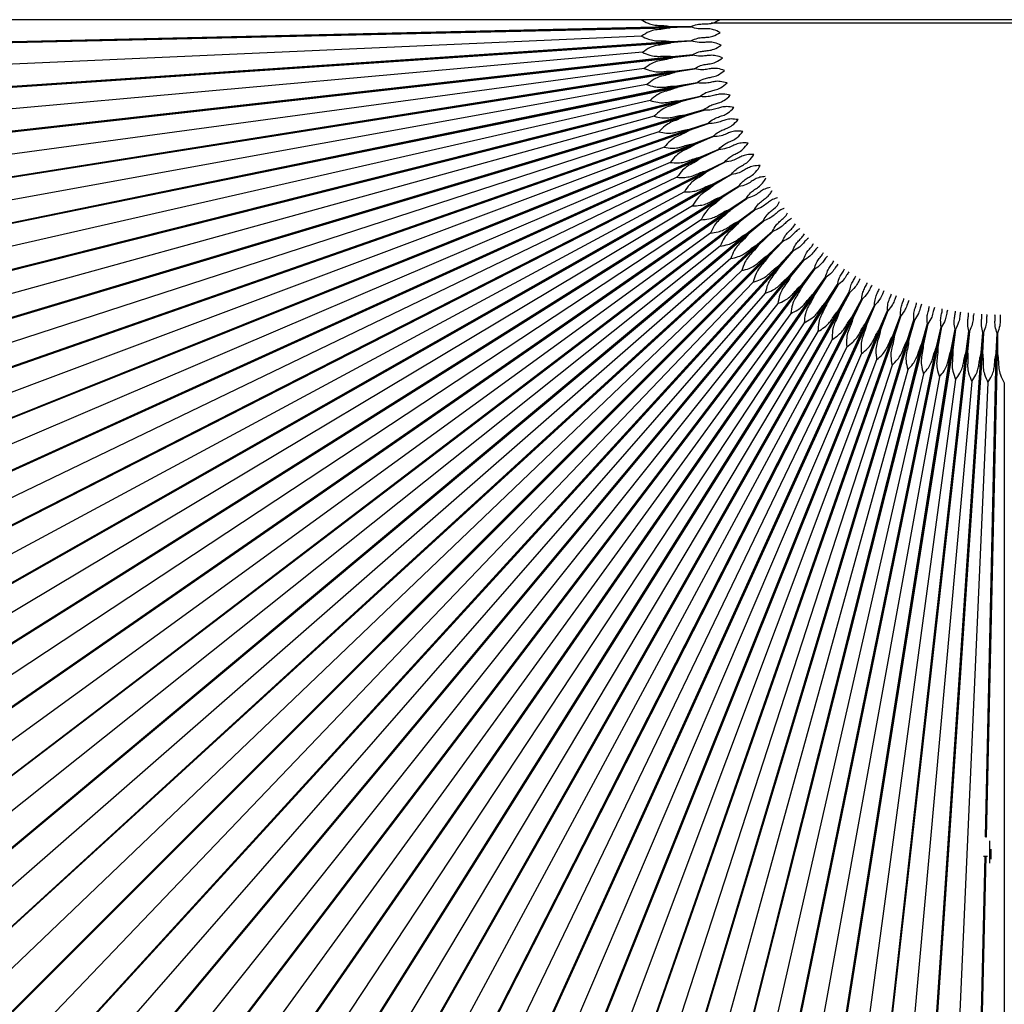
# Model space of a CAD drawing. Header units: millimetres. Extents: x -229 to 229, y -229 to 0.
# Tile 3 of 5: x -152 to 0, y -152 to 0. Entities that reach past the tile are written whole.
import ezdxf

# ---------------------------------------------------------------- set-up
doc = ezdxf.new("R2010")
doc.units = ezdxf.units.MM

msp = doc.modelspace()

# ---------------------------------------------------------------- linework, layer by layer
at = {"color": 7, "linetype": 'Continuous', "lineweight": 25}
for p, q in [((-56.09, 0), (-228.51, 0)), ((228.51, 0), (-228.51, 0)), ((-224.8, -5), (-51.59, -1.05)), ((-224.8, -5.09), (-51.58, -1.27)), ((-149.46, -3.36), (-48.41, -1.05)), ((-149.46, -3.36), (-48.41, -1.12)), ((-58.5, -1.35), (-58.51, -1.28)), ((-51.59, -1.05), (-48.41, -1.05)), ((-48.41, -1.12), (-51.58, -1.27)), ((45.33, -0.53), (-45.28, -0.53)), ((-56.04, -2.52), (-228.28, -10.25)), ((-129, -2.89), (-129, -2.9)), ((-125, -2.8), (-125, -2.81)), ((-121, -2.73), (-121, -2.71)), ((-88.11, -2), (-90.05, -2)), ((-224.35, -15.08), (-51.49, -3.36)), ((-224.34, -15.17), (-51.48, -3.58)), ((-149.16, -10.06), (-48.31, -3.22)), ((-149.16, -10.06), (-48.31, -3.29)), ((-59.37, -4.04), (-59.38, -3.97)), ((-51.49, -3.36), (-48.31, -3.22)), ((-48.31, -3.29), (-51.48, -3.58)), ((-55.87, -5.03), (-227.59, -20.48)), ((-223.44, -25.13), (-51.29, -5.67)), ((-223.43, -25.22), (-51.26, -5.88)), ((-148.56, -16.74), (-48.12, -5.39)), ((-148.56, -16.74), (-48.11, -5.46)), ((-51.29, -5.67), (-48.12, -5.39)), ((-48.11, -5.46), (-51.26, -5.88)), ((-55.59, -7.53), (-226.44, -30.67)), ((-147.66, -23.39), (-47.83, -7.54)), ((-50.98, -7.97), (-47.83, -7.54)), ((-222.09, -35.13), (-50.98, -7.97)), ((-222.08, -35.22), (-50.95, -8.18)), ((-147.66, -23.39), (-47.82, -7.61)), ((-47.82, -7.61), (-50.95, -8.18)), ((-55.19, -10.02), (-224.83, -40.8)), ((-220.29, -45.06), (-50.57, -10.24)), ((-220.27, -45.15), (-50.53, -10.46)), ((-146.46, -29.99), (-47.44, -9.68)), ((-146.46, -29.99), (-47.43, -9.75)), ((-50.57, -10.24), (-47.44, -9.68)), ((-47.43, -9.75), (-50.53, -10.46)), ((-144.97, -36.53), (-46.96, -11.8)), ((-144.97, -36.53), (-46.95, -11.87)), ((-50.06, -12.5), (-46.96, -11.8)), ((-46.95, -11.87), (-50.01, -12.71)), ((-54.69, -12.48), (-222.78, -50.85)), ((-218.05, -54.9), (-50.06, -12.5)), ((-218.03, -54.99), (-50.01, -12.71)), ((-54.07, -14.92), (-220.27, -60.79)), ((-215.37, -64.63), (-49.45, -14.74)), ((-215.34, -64.71), (-49.39, -14.94)), ((-143.18, -43), (-46.39, -13.89)), ((-143.18, -43), (-46.37, -13.96)), ((-49.45, -14.74), (-46.39, -13.89)), ((-46.37, -13.96), (-49.39, -14.94)), ((-141.11, -49.38), (-45.72, -15.96)), ((-141.11, -49.38), (-45.69, -16.03)), ((-48.74, -16.94), (-45.72, -15.96)), ((-45.69, -16.03), (-48.67, -17.14)), ((-53.35, -17.33), (-217.32, -70.61)), ((-212.25, -74.22), (-48.74, -16.94)), ((-212.22, -74.31), (-48.67, -17.14)), ((-138.75, -55.66), (-44.95, -17.99)), ((-138.75, -55.66), (-44.93, -18.06)), ((-47.93, -19.11), (-44.95, -17.99)), ((-44.93, -18.06), (-47.85, -19.31)), ((-52.52, -19.71), (-213.94, -80.29)), ((-208.71, -83.67), (-47.93, -19.11)), ((-208.67, -83.75), (-47.85, -19.31)), ((-204.74, -92.95), (-47.03, -21.24)), ((-136.11, -61.83), (-44.1, -19.99)), ((-136.11, -61.83), (-44.07, -20.06)), ((-47.03, -21.24), (-44.1, -19.99)), ((-44.07, -20.06), (-46.94, -21.44)), ((-51.58, -22.05), (-210.12, -89.81)), ((-204.7, -93.03), (-46.94, -21.44)), ((-133.2, -67.87), (-43.16, -21.95)), ((-133.2, -67.87), (-43.13, -22.02)), ((-46.03, -23.33), (-43.16, -21.95)), ((-43.13, -22.02), (-45.93, -23.52)), ((-200.37, -102.04), (-46.03, -23.33)), ((-200.32, -102.12), (-45.93, -23.52)), ((-130.02, -73.78), (-42.13, -23.86)), ((-130.02, -73.78), (-42.1, -23.93)), ((-44.93, -25.37), (-42.13, -23.86)), ((-42.1, -23.93), (-44.83, -25.56)), ((-50.54, -24.34), (-205.88, -99.15)), ((-195.59, -110.93), (-44.93, -25.37)), ((-195.54, -111.01), (-44.83, -25.56)), ((-126.58, -79.54), (-41.02, -25.73)), ((-126.58, -79.54), (-40.98, -25.79)), ((-43.75, -27.36), (-41.02, -25.73)), ((-40.98, -25.79), (-43.63, -27.54)), ((-49.4, -26.58), (-201.22, -108.28)), ((-190.41, -119.59), (-43.75, -27.36)), ((-48.15, -28.77), (-196.16, -117.2)), ((-190.36, -119.67), (-43.63, -27.54)), ((-122.89, -85.14), (-39.82, -27.55)), ((-122.89, -85.14), (-39.78, -27.61)), ((-42.48, -29.3), (-39.82, -27.55)), ((-39.78, -27.61), (-42.35, -29.47)), ((-184.85, -128.01), (-42.48, -29.3)), ((-184.8, -128.09), (-42.35, -29.47)), ((-118.94, -90.56), (-38.55, -29.3)), ((-118.94, -90.56), (-38.5, -29.36)), ((-41.12, -31.17), (-38.55, -29.3)), ((-38.5, -29.36), (-40.99, -31.34)), ((-46.81, -30.9), (-190.71, -125.88)), ((-178.93, -136.18), (-41.12, -31.17)), ((-178.87, -136.25), (-40.99, -31.34)), ((-114.76, -95.81), (-37.19, -31)), ((-114.76, -95.81), (-37.15, -31.06)), ((-39.68, -32.99), (-37.19, -31)), ((-37.15, -31.06), (-39.54, -33.15)), ((-45.38, -32.97), (-184.87, -134.31)), ((-172.64, -144.07), (-39.68, -32.99)), ((-172.58, -144.14), (-39.54, -33.15)), ((-110.35, -100.86), (-35.77, -32.64)), ((-110.35, -100.86), (-35.72, -32.7)), ((-38.16, -34.73), (-35.77, -32.64)), ((-35.72, -32.7), (-38.01, -34.89)), ((-43.86, -34.97), (-178.65, -142.47)), ((-166, -151.67), (-38.16, -34.73)), ((-165.94, -151.74), (-38.01, -34.89)), ((-105.71, -105.71), (-34.27, -34.21)), ((-105.71, -105.71), (-34.21, -34.27)), ((-36.56, -36.41), (-34.27, -34.21)), ((-34.21, -34.27), (-36.41, -36.56)), ((-159.03, -158.96), (-36.56, -36.41)), ((-100.86, -110.35), (-32.7, -35.72)), ((-100.86, -110.35), (-32.64, -35.77)), ((-34.89, -38.01), (-32.7, -35.72)), ((-32.64, -35.77), (-34.73, -38.16)), ((-42.24, -36.91), (-172.08, -150.34)), ((-158.96, -159.03), (-36.41, -36.56)), ((-151.73, -165.94), (-34.89, -38.01)), ((-95.81, -114.76), (-31.06, -37.15)), ((-95.81, -114.76), (-31, -37.19)), ((-33.15, -39.54), (-31.06, -37.15)), ((-31, -37.19), (-32.99, -39.68)), ((-40.54, -38.76), (-165.16, -157.91)), ((-151.67, -166), (-34.73, -38.16)), ((-144.14, -172.58), (-33.15, -39.54)), ((-90.56, -118.94), (-29.36, -38.5)), ((-90.56, -118.94), (-29.3, -38.55)), ((-31.34, -40.99), (-29.36, -38.5)), ((-29.3, -38.55), (-31.17, -41.12)), ((-38.76, -40.54), (-157.91, -165.16)), ((-144.07, -172.64), (-32.99, -39.68)), ((-136.25, -178.87), (-31.34, -40.99)), ((-85.14, -122.89), (-27.61, -39.78)), ((-85.14, -122.89), (-27.55, -39.82)), ((-79.54, -126.58), (-25.79, -40.98)), ((-79.54, -126.58), (-25.73, -41.02)), ((-29.47, -42.35), (-27.61, -39.78)), ((-27.55, -39.82), (-29.3, -42.48)), ((-27.54, -43.63), (-25.79, -40.98)), ((-25.73, -41.02), (-27.36, -43.75)), ((-36.91, -42.24), (-150.34, -172.08)), ((-136.18, -178.93), (-31.17, -41.12)), ((-128.09, -184.8), (-29.47, -42.35)), ((-128.01, -184.86), (-29.3, -42.48)), ((-73.78, -130.02), (-23.93, -42.1)), ((-73.78, -130.02), (-23.86, -42.13)), ((-25.56, -44.83), (-23.93, -42.1)), ((-23.86, -42.13), (-25.37, -44.93)), ((-34.97, -43.86), (-142.47, -178.65)), ((-119.67, -190.37), (-27.54, -43.63)), ((-119.59, -190.41), (-27.36, -43.75)), ((-67.87, -133.2), (-22.02, -43.13)), ((-67.87, -133.2), (-21.95, -43.16)), ((-61.83, -136.11), (-20.06, -44.07)), ((-61.83, -136.11), (-19.99, -44.1)), ((-23.52, -45.93), (-22.02, -43.13)), ((-21.95, -43.16), (-23.33, -46.03)), ((-21.44, -46.94), (-20.06, -44.07)), ((-19.99, -44.1), (-21.24, -47.03)), ((-32.97, -45.38), (-134.31, -184.87)), ((-111.01, -195.54), (-25.56, -44.83)), ((-110.93, -195.59), (-25.37, -44.93)), ((-55.66, -138.75), (-18.06, -44.93)), ((-55.66, -138.75), (-17.99, -44.95)), ((-19.31, -47.85), (-18.06, -44.93)), ((-17.99, -44.95), (-19.11, -47.93)), ((-30.9, -46.81), (-125.88, -190.71)), ((-102.12, -200.33), (-23.52, -45.93)), ((-102.04, -200.37), (-23.33, -46.03)), ((-93.03, -204.71), (-21.44, -46.94)), ((-92.95, -204.74), (-21.24, -47.03)), ((-49.38, -141.11), (-16.03, -45.69)), ((-49.38, -141.11), (-15.96, -45.72)), ((-42.99, -143.18), (-13.96, -46.37)), ((-42.99, -143.18), (-13.89, -46.39)), ((-36.53, -144.97), (-11.87, -46.95)), ((-36.53, -144.97), (-11.8, -46.96)), ((-17.14, -48.67), (-16.03, -45.69)), ((-15.96, -45.72), (-16.94, -48.74)), ((-14.94, -49.39), (-13.96, -46.37)), ((-13.89, -46.39), (-14.74, -49.45)), ((-12.71, -50.01), (-11.87, -46.95)), ((-11.8, -46.96), (-12.5, -50.06)), ((-28.77, -48.15), (-117.2, -196.16)), ((-83.75, -208.67), (-19.31, -47.85)), ((-83.67, -208.71), (-19.11, -47.93)), ((-29.99, -146.46), (-9.75, -47.43)), ((-29.99, -146.46), (-9.68, -47.44)), ((-23.39, -147.66), (-7.61, -47.82)), ((-23.39, -147.66), (-7.54, -47.83)), ((-16.74, -148.56), (-5.46, -48.11)), ((-16.74, -148.56), (-5.39, -48.12)), ((-10.46, -50.53), (-9.75, -47.43)), ((-9.68, -47.44), (-10.24, -50.57)), ((-10.06, -149.16), (-3.29, -48.31)), ((-10.06, -149.16), (-3.22, -48.31)), ((-8.18, -50.95), (-7.61, -47.82)), ((-7.54, -47.83), (-7.97, -50.98)), ((-5.88, -51.26), (-5.46, -48.11)), ((-5.39, -48.12), (-5.67, -51.29)), ((-3.58, -51.48), (-3.29, -48.31)), ((-3.22, -48.31), (-3.36, -51.49)), ((-2.66, -118.2), (-1.12, -48.41)), ((-2.64, -118.2), (-1.05, -48.41)), ((-1.27, -51.58), (-1.12, -48.41)), ((-1.05, -48.41), (-1.05, -51.59)), ((-26.58, -49.4), (-108.28, -201.22)), ((-74.31, -212.22), (-17.14, -48.67)), ((-74.22, -212.25), (-16.94, -48.74)), ((-64.71, -215.34), (-14.94, -49.39)), ((-64.62, -215.37), (-14.74, -49.45)), ((-54.98, -218.03), (-12.71, -50.01)), ((-54.9, -218.05), (-12.5, -50.06)), ((-24.34, -50.54), (-99.14, -205.88)), ((-22.05, -51.58), (-89.81, -210.12)), ((-45.15, -220.27), (-10.46, -50.53)), ((-45.06, -220.29), (-10.24, -50.57)), ((-35.22, -222.08), (-8.18, -50.95)), ((-35.13, -222.09), (-7.97, -50.98)), ((-25.22, -223.43), (-5.88, -51.26)), ((-25.13, -223.44), (-5.67, -51.29)), ((-15.17, -224.34), (-3.58, -51.48)), ((-15.08, -224.35), (-3.36, -51.49)), ((-2.91, -126.21), (-1.27, -51.58)), ((-2.75, -126.21), (-1.05, -51.59)), ((-19.71, -52.52), (-80.29, -213.94)), ((-17.33, -53.35), (-70.61, -217.32)), ((-14.92, -54.07), (-60.79, -220.27)), ((-12.48, -54.69), (-50.85, -222.78)), ((-10.02, -55.19), (-40.8, -224.84)), ((-7.53, -55.59), (-30.67, -226.44)), ((-5.03, -55.87), (-20.48, -227.59)), ((-2.52, -56.04), (-10.25, -228.28)), ((0, -56.09), (0, -228.51)), ((-2.69, -118.2), (-2.62, -118.2)), ((-2.84, -126.2), (-2.73, -121.2)), ((-2.82, -126.2), (-2.71, -121.2)), ((-2.77, -121.2), (-2.67, -121.2)), ((-2.91, -126.2), (-2.75, -126.2)), ((-2.25, -130.31), (-2.25, -126.85)), ((-5.09, -224.8), (-2.98, -129.2)), ((-5, -224.8), (-2.82, -129.2)), ((-3.35, -149.46), (-2.91, -129.2)), ((-3.35, -149.46), (-2.89, -129.2)), ((-3.23, -129.2), (-2.57, -129.2)), ((-2.05, -129.68), (-2.05, -128.14))]:
    msp.add_line(p, q, dxfattribs=at)
for points, knots in [([(-56.09, 0), (-55.74, -0.19), (-55.1, -0.54), (-54.19, -0.81), (-53.36, -0.89), (-52.51, -0.89), (-51.91, -0.99), (-51.59, -1.05)], [0, 0, 0, 0, 0.245537, 0.438423, 0.602611, 0.789002, 1, 1, 1, 1]), ([(-48.41, -1.05), (-48.08, -0.93), (-47.5, -0.71), (-46.67, -0.65), (-45.88, -0.66), (-44.95, -0.55), (-44.29, -0.2), (-43.91, 0)], [0, 0, 0, 0, 0.220587, 0.392628, 0.54602, 0.741113, 1, 1, 1, 1]), ([(-51.58, -1.27), (-51.98, -1.34), (-52.73, -1.5), (-53.82, -1.53), (-54.92, -1.85), (-55.63, -2.28), (-56.04, -2.52)], [0, 0, 0, 0, 0.262819, 0.50084, 0.716873, 1, 1, 1, 1]), ([(-43.86, -1.97), (-44.2, -1.81), (-44.8, -1.52), (-45.64, -1.39), (-46.43, -1.43), (-47.34, -1.45), (-48.02, -1.24), (-48.41, -1.12)], [0, 0, 0, 0, 0.225161, 0.398511, 0.551992, 0.746106, 1, 1, 1, 1]), ([(-56.04, -2.52), (-55.67, -2.7), (-55.02, -3.01), (-54.1, -3.24), (-53.27, -3.29), (-52.42, -3.24), (-51.81, -3.32), (-51.49, -3.36)], [0, 0, 0, 0, 0.245537, 0.438423, 0.602611, 0.789002, 1, 1, 1, 1]), ([(-48.31, -3.22), (-47.99, -3.08), (-47.42, -2.84), (-46.59, -2.74), (-45.8, -2.72), (-44.88, -2.57), (-44.23, -2.19), (-43.86, -1.97)], [0, 0, 0, 0, 0.220587, 0.392628, 0.54602, 0.741113, 1, 1, 1, 1]), ([(-51.48, -3.58), (-51.87, -3.68), (-52.61, -3.86), (-53.7, -3.95), (-54.78, -4.31), (-55.48, -4.77), (-55.87, -5.03)], [0, 0, 0, 0, 0.262819, 0.50084, 0.716873, 1, 1, 1, 1]), ([(-43.73, -3.94), (-44.07, -3.79), (-44.68, -3.53), (-45.53, -3.44), (-46.32, -3.51), (-47.23, -3.58), (-47.92, -3.4), (-48.31, -3.29)], [0, 0, 0, 0, 0.225161, 0.398511, 0.551992, 0.746106, 1, 1, 1, 1]), ([(-48.12, -5.39), (-47.8, -5.23), (-47.24, -4.97), (-46.42, -4.83), (-45.63, -4.77), (-44.72, -4.58), (-44.09, -4.17), (-43.73, -3.94)], [0, 0, 0, 0, 0.220587, 0.392628, 0.54602, 0.741113, 1, 1, 1, 1]), ([(-55.87, -5.03), (-55.49, -5.19), (-54.82, -5.48), (-53.9, -5.66), (-53.07, -5.67), (-52.22, -5.59), (-51.61, -5.64), (-51.29, -5.67)], [0, 0, 0, 0, 0.245537, 0.438423, 0.602611, 0.789002, 1, 1, 1, 1]), ([(-51.26, -5.88), (-51.65, -6), (-52.39, -6.22), (-53.47, -6.35), (-54.54, -6.77), (-55.21, -7.25), (-55.59, -7.53)], [0, 0, 0, 0, 0.262819, 0.50084, 0.716873, 1, 1, 1, 1]), ([(-43.51, -5.89), (-43.86, -5.76), (-44.48, -5.53), (-45.33, -5.48), (-46.11, -5.59), (-47.02, -5.69), (-47.72, -5.54), (-48.11, -5.46)], [0, 0, 0, 0, 0.225161, 0.398511, 0.551992, 0.746106, 1, 1, 1, 1]), ([(-47.83, -7.54), (-47.52, -7.37), (-46.97, -7.08), (-46.16, -6.9), (-45.37, -6.82), (-44.47, -6.58), (-43.86, -6.14), (-43.51, -5.89)], [0, 0, 0, 0, 0.220587, 0.392628, 0.54602, 0.741113, 1, 1, 1, 1]), ([(-55.59, -7.53), (-55.2, -7.67), (-54.52, -7.93), (-53.59, -8.07), (-52.76, -8.05), (-51.92, -7.93), (-51.31, -7.95), (-50.98, -7.97)], [0, 0, 0, 0, 0.245537, 0.438423, 0.602611, 0.789002, 1, 1, 1, 1]), ([(-43.2, -7.84), (-43.56, -7.73), (-44.19, -7.52), (-45.04, -7.51), (-45.82, -7.65), (-46.72, -7.8), (-47.42, -7.68), (-47.82, -7.61)], [0, 0, 0, 0, 0.225161, 0.398511, 0.551992, 0.746106, 1, 1, 1, 1]), ([(-50.95, -8.18), (-51.33, -8.31), (-52.05, -8.56), (-53.13, -8.74), (-54.18, -9.21), (-54.82, -9.72), (-55.19, -10.02)], [0, 0, 0, 0, 0.262819, 0.50084, 0.716873, 1, 1, 1, 1]), ([(-47.44, -9.68), (-47.14, -9.5), (-46.6, -9.18), (-45.8, -8.97), (-45.02, -8.85), (-44.13, -8.57), (-43.54, -8.1), (-43.2, -7.84)], [0, 0, 0, 0, 0.220587, 0.392628, 0.54602, 0.741113, 1, 1, 1, 1]), ([(-55.19, -10.02), (-54.8, -10.14), (-54.11, -10.37), (-53.17, -10.47), (-52.35, -10.41), (-51.51, -10.25), (-50.9, -10.25), (-50.57, -10.24)], [0, 0, 0, 0, 0.245537, 0.438423, 0.602611, 0.789002, 1, 1, 1, 1]), ([(-50.53, -10.46), (-50.9, -10.6), (-51.62, -10.89), (-52.68, -11.12), (-53.71, -11.63), (-54.33, -12.17), (-54.69, -12.48)], [0, 0, 0, 0, 0.262819, 0.50084, 0.716873, 1, 1, 1, 1]), ([(-42.81, -9.77), (-43.17, -9.67), (-43.8, -9.5), (-44.66, -9.52), (-45.43, -9.7), (-46.32, -9.88), (-47.03, -9.8), (-47.43, -9.75)], [0, 0, 0, 0, 0.225161, 0.398511, 0.551992, 0.746106, 1, 1, 1, 1]), ([(-46.96, -11.8), (-46.67, -11.6), (-46.15, -11.26), (-45.35, -11.01), (-44.58, -10.86), (-43.7, -10.54), (-43.13, -10.05), (-42.81, -9.77)], [0, 0, 0, 0, 0.220587, 0.392628, 0.54602, 0.741113, 1, 1, 1, 1]), ([(-42.32, -11.68), (-42.69, -11.6), (-43.33, -11.45), (-44.18, -11.52), (-44.95, -11.73), (-45.83, -11.95), (-46.54, -11.9), (-46.95, -11.87)], [0, 0, 0, 0, 0.225161, 0.398511, 0.551992, 0.746106, 1, 1, 1, 1]), ([(-46.39, -13.89), (-46.1, -13.69), (-45.59, -13.32), (-44.81, -13.04), (-44.05, -12.85), (-43.18, -12.49), (-42.64, -11.97), (-42.32, -11.68)], [0, 0, 0, 0, 0.220587, 0.392628, 0.54602, 0.741113, 1, 1, 1, 1]), ([(-54.69, -12.48), (-54.29, -12.59), (-53.59, -12.79), (-52.65, -12.85), (-51.83, -12.75), (-51, -12.55), (-50.39, -12.52), (-50.06, -12.5)], [0, 0, 0, 0, 0.2455367, 0.4384225, 0.6026108, 0.789002, 1, 1, 1, 1]), ([(-50.01, -12.71), (-50.38, -12.88), (-51.08, -13.19), (-52.13, -13.47), (-53.13, -14.03), (-53.73, -14.6), (-54.07, -14.92)], [0, 0, 0, 0, 0.262819, 0.50084, 0.716873, 1, 1, 1, 1]), ([(-41.76, -13.57), (-42.12, -13.5), (-42.78, -13.39), (-43.62, -13.49), (-44.37, -13.73), (-45.25, -14), (-45.96, -13.97), (-46.37, -13.96)], [0, 0, 0, 0, 0.225161, 0.398511, 0.551992, 0.746106, 1, 1, 1, 1]), ([(-45.72, -15.96), (-45.44, -15.74), (-44.95, -15.35), (-44.18, -15.03), (-43.42, -14.81), (-42.58, -14.41), (-42.06, -13.88), (-41.76, -13.57)], [0, 0, 0, 0, 0.220587, 0.392628, 0.54602, 0.741113, 1, 1, 1, 1]), ([(-54.07, -14.92), (-53.68, -15.02), (-52.97, -15.18), (-52.02, -15.19), (-51.2, -15.06), (-50.38, -14.83), (-49.77, -14.77), (-49.45, -14.74)], [0, 0, 0, 0, 0.245537, 0.438423, 0.602611, 0.789002, 1, 1, 1, 1]), ([(-49.39, -14.94), (-49.75, -15.12), (-50.43, -15.47), (-51.47, -15.8), (-52.45, -16.4), (-53.02, -16.99), (-53.35, -17.33)], [0, 0, 0, 0, 0.262819, 0.50084, 0.716873, 1, 1, 1, 1]), ([(-41.11, -15.43), (-41.48, -15.38), (-42.13, -15.29), (-42.97, -15.43), (-43.71, -15.71), (-44.58, -16.01), (-45.29, -16.02), (-45.69, -16.03)], [0, 0, 0, 0, 0.225161, 0.398511, 0.551992, 0.746106, 1, 1, 1, 1]), ([(-44.95, -17.99), (-44.69, -17.76), (-44.22, -17.36), (-43.46, -17), (-42.72, -16.74), (-41.89, -16.31), (-41.39, -15.75), (-41.11, -15.43)], [0, 0, 0, 0, 0.220587, 0.392628, 0.54602, 0.741113, 1, 1, 1, 1]), ([(-53.35, -17.33), (-52.95, -17.41), (-52.23, -17.54), (-51.29, -17.51), (-50.48, -17.34), (-49.67, -17.07), (-49.06, -16.99), (-48.74, -16.94)], [0, 0, 0, 0, 0.245537, 0.438423, 0.602611, 0.789002, 1, 1, 1, 1]), ([(-48.67, -17.14), (-49.02, -17.34), (-49.69, -17.72), (-50.71, -18.09), (-51.66, -18.73), (-52.21, -19.36), (-52.52, -19.71)], [0, 0, 0, 0, 0.262819, 0.50084, 0.716873, 1, 1, 1, 1]), ([(-40.37, -17.26), (-40.74, -17.22), (-41.4, -17.17), (-42.24, -17.34), (-42.96, -17.66), (-43.81, -18), (-44.52, -18.04), (-44.93, -18.06)], [0, 0, 0, 0, 0.225161, 0.398511, 0.551992, 0.746106, 1, 1, 1, 1]), ([(-44.1, -19.99), (-43.85, -19.75), (-43.39, -19.32), (-42.66, -18.93), (-41.92, -18.64), (-41.12, -18.17), (-40.64, -17.59), (-40.37, -17.26)], [0, 0, 0, 0, 0.220587, 0.392628, 0.54602, 0.741113, 1, 1, 1, 1]), ([(-52.52, -19.71), (-52.11, -19.77), (-51.39, -19.87), (-50.45, -19.8), (-49.65, -19.59), (-48.85, -19.28), (-48.25, -19.17), (-47.93, -19.11)], [0, 0, 0, 0, 0.245537, 0.438423, 0.602611, 0.789002, 1, 1, 1, 1]), ([(-47.85, -19.31), (-48.19, -19.52), (-48.84, -19.93), (-49.85, -20.35), (-50.77, -21.03), (-51.29, -21.68), (-51.58, -22.05)], [0, 0, 0, 0, 0.262819, 0.50084, 0.716873, 1, 1, 1, 1]), ([(-39.56, -19.05), (-39.93, -19.03), (-40.59, -19.01), (-41.42, -19.22), (-42.13, -19.57), (-42.96, -19.94), (-43.67, -20.02), (-44.07, -20.06)], [0, 0, 0, 0, 0.225161, 0.398511, 0.551992, 0.746106, 1, 1, 1, 1]), ([(-43.16, -21.95), (-42.92, -21.7), (-42.48, -21.25), (-41.76, -20.83), (-41.04, -20.5), (-40.26, -20), (-39.81, -19.39), (-39.56, -19.05)], [0, 0, 0, 0, 0.220587, 0.392628, 0.54602, 0.741113, 1, 1, 1, 1]), ([(-51.58, -22.05), (-51.17, -22.08), (-50.45, -22.15), (-49.51, -22.04), (-48.72, -21.79), (-47.94, -21.45), (-47.34, -21.32), (-47.03, -21.24)], [0, 0, 0, 0, 0.245537, 0.438423, 0.602611, 0.789002, 1, 1, 1, 1]), ([(-38.66, -20.81), (-39.04, -20.81), (-39.7, -20.81), (-40.51, -21.06), (-41.21, -21.44), (-42.02, -21.85), (-42.73, -21.96), (-43.13, -22.02)], [0, 0, 0, 0, 0.225161, 0.398511, 0.551992, 0.746106, 1, 1, 1, 1]), ([(-42.13, -23.86), (-41.9, -23.6), (-41.49, -23.13), (-40.79, -22.68), (-40.08, -22.32), (-39.32, -21.79), (-38.9, -21.16), (-38.66, -20.81)], [0, 0, 0, 0, 0.220587, 0.392628, 0.54602, 0.741113, 1, 1, 1, 1]), ([(-46.94, -21.44), (-47.27, -21.67), (-47.9, -22.1), (-48.89, -22.56), (-49.77, -23.29), (-50.26, -23.96), (-50.54, -24.34)], [0, 0, 0, 0, 0.262819, 0.50084, 0.716873, 1, 1, 1, 1]), ([(-37.69, -22.52), (-38.06, -22.54), (-38.72, -22.57), (-39.53, -22.86), (-40.21, -23.26), (-41, -23.72), (-41.7, -23.85), (-42.1, -23.93)], [0, 0, 0, 0, 0.225161, 0.398511, 0.551992, 0.746106, 1, 1, 1, 1]), ([(-41.02, -25.73), (-40.8, -25.46), (-40.41, -24.97), (-39.73, -24.49), (-39.04, -24.1), (-38.31, -23.53), (-37.91, -22.89), (-37.69, -22.52)], [0, 0, 0, 0, 0.220587, 0.392628, 0.54602, 0.741113, 1, 1, 1, 1]), ([(-50.54, -24.34), (-50.13, -24.36), (-49.4, -24.39), (-48.47, -24.24), (-47.69, -23.96), (-46.92, -23.58), (-46.34, -23.42), (-46.03, -23.33)], [0, 0, 0, 0, 0.245537, 0.438423, 0.602611, 0.789002, 1, 1, 1, 1]), ([(-45.93, -23.52), (-46.25, -23.76), (-46.86, -24.23), (-47.83, -24.73), (-48.68, -25.5), (-49.14, -26.19), (-49.4, -26.58)], [0, 0, 0, 0, 0.262819, 0.50084, 0.716873, 1, 1, 1, 1]), ([(-36.92, -24.23), (-37.2, -24.26), (-37.76, -24.31), (-38.46, -24.61), (-39.12, -25.04), (-39.9, -25.53), (-40.59, -25.7), (-40.98, -25.79)], [0, 0, 0, 0, 0.177368, 0.36141, 0.524358, 0.730445, 1, 1, 1, 1]), ([(-49.4, -26.58), (-48.99, -26.58), (-48.26, -26.59), (-47.34, -26.39), (-46.57, -26.07), (-45.82, -25.66), (-45.24, -25.47), (-44.93, -25.37)], [0, 0, 0, 0, 0.245537, 0.438423, 0.602611, 0.789002, 1, 1, 1, 1]), ([(-44.83, -25.56), (-45.14, -25.82), (-45.73, -26.31), (-46.67, -26.86), (-47.49, -27.66), (-47.91, -28.37), (-48.15, -28.77)], [0, 0, 0, 0, 0.262819, 0.50084, 0.716873, 1, 1, 1, 1]), ([(-39.82, -27.55), (-39.62, -27.26), (-39.25, -26.76), (-38.59, -26.25), (-37.92, -25.83), (-37.28, -25.29), (-36.97, -24.73), (-36.81, -24.45)], [0, 0, 0, 0, 0.235729, 0.419579, 0.5835, 0.791985, 1, 1, 1, 1]), ([(-48.15, -28.77), (-47.75, -28.75), (-47.02, -28.72), (-46.1, -28.49), (-45.35, -28.14), (-44.62, -27.69), (-44.05, -27.48), (-43.75, -27.36)], [0, 0, 0, 0, 0.245537, 0.438423, 0.602611, 0.789002, 1, 1, 1, 1]), ([(-36.13, -25.92), (-36.29, -25.95), (-36.73, -26.02), (-37.32, -26.31), (-37.96, -26.77), (-38.71, -27.3), (-39.39, -27.49), (-39.78, -27.61)], [0, 0, 0, 0, 0.112991, 0.311437, 0.487136, 0.70935, 1, 1, 1, 1]), ([(-38.55, -29.3), (-38.35, -29.01), (-38.01, -28.49), (-37.37, -27.95), (-36.73, -27.5), (-36.18, -27.02), (-35.93, -26.54), (-35.84, -26.36)], [0, 0, 0, 0, 0.25367, 0.451512, 0.62791, 0.852262, 1, 1, 1, 1]), ([(-43.63, -27.54), (-43.93, -27.81), (-44.5, -28.33), (-45.42, -28.92), (-46.2, -29.76), (-46.59, -30.49), (-46.81, -30.9)], [0, 0, 0, 0, 0.262819, 0.50084, 0.716873, 1, 1, 1, 1]), ([(-35.04, -27.54), (-35.16, -27.57), (-35.56, -27.65), (-36.1, -27.96), (-36.72, -28.45), (-37.45, -29), (-38.12, -29.23), (-38.5, -29.36)], [0, 0, 0, 0, 0.088894, 0.292731, 0.473203, 0.701455, 1, 1, 1, 1]), ([(-37.19, -31), (-37.01, -30.7), (-36.69, -30.17), (-36.08, -29.6), (-35.46, -29.12), (-34.96, -28.65), (-34.76, -28.22), (-34.69, -28.08)], [0, 0, 0, 0, 0.263809, 0.469559, 0.653007, 0.886326, 1, 1, 1, 1]), ([(-46.81, -30.9), (-46.41, -30.87), (-45.68, -30.8), (-44.78, -30.53), (-44.04, -30.14), (-43.33, -29.67), (-42.77, -29.43), (-42.48, -29.3)], [0, 0, 0, 0, 0.245537, 0.438423, 0.602611, 0.789002, 1, 1, 1, 1]), ([(-42.35, -29.47), (-42.64, -29.76), (-43.18, -30.3), (-44.07, -30.93), (-44.82, -31.8), (-45.18, -32.55), (-45.38, -32.97)], [0, 0, 0, 0, 0.262819, 0.50084, 0.716873, 1, 1, 1, 1]), ([(-33.99, -29.15), (-34.04, -29.17), (-34.35, -29.25), (-34.81, -29.55), (-35.41, -30.07), (-36.11, -30.66), (-36.77, -30.91), (-37.15, -31.06)], [0, 0, 0, 0, 0.033806, 0.249966, 0.441351, 0.683403, 1, 1, 1, 1]), ([(-35.77, -32.64), (-35.6, -32.33), (-35.3, -31.79), (-34.72, -31.19), (-34.12, -30.68), (-33.68, -30.26), (-33.53, -29.9), (-33.5, -29.84)], [0, 0, 0, 0, 0.28103, 0.500212, 0.695635, 0.944186, 1, 1, 1, 1]), ([(-45.38, -32.97), (-44.98, -32.92), (-44.25, -32.82), (-43.36, -32.5), (-42.65, -32.09), (-41.96, -31.58), (-41.41, -31.32), (-41.12, -31.17)], [0, 0, 0, 0, 0.245537, 0.438423, 0.602611, 0.789002, 1, 1, 1, 1]), ([(-40.99, -31.34), (-41.26, -31.64), (-41.78, -32.21), (-42.64, -32.88), (-43.34, -33.78), (-43.67, -34.54), (-43.86, -34.97)], [0, 0, 0, 0, 0.262819, 0.50084, 0.716873, 1, 1, 1, 1]), ([(-32.84, -30.73), (-33.06, -30.85), (-33.48, -31.09), (-34.02, -31.63), (-34.7, -32.24), (-35.35, -32.53), (-35.72, -32.7)], [0, 0, 0, 0, 0.20646, 0.408946, 0.665039, 1, 1, 1, 1]), ([(-34.27, -34.21), (-34.11, -33.9), (-33.84, -33.34), (-33.29, -32.71), (-32.7, -32.2), (-32.39, -31.76), (-32.22, -31.52)], [0, 0, 0, 0, 0.2996244, 0.5333083, 0.7416616, 1, 1, 1, 1]), ([(-43.86, -34.97), (-43.45, -34.9), (-42.74, -34.78), (-41.86, -34.42), (-41.16, -33.97), (-40.5, -33.43), (-39.96, -33.14), (-39.68, -32.99)], [0, 0, 0, 0, 0.245537, 0.438423, 0.602611, 0.789002, 1, 1, 1, 1]), ([(-39.54, -33.15), (-39.8, -33.46), (-40.29, -34.05), (-41.12, -34.76), (-41.78, -35.69), (-42.08, -36.47), (-42.24, -36.91)], [0, 0, 0, 0, 0.262819, 0.50084, 0.716873, 1, 1, 1, 1]), ([(-31.57, -32.27), (-31.73, -32.37), (-32.09, -32.6), (-32.56, -33.12), (-33.22, -33.77), (-33.85, -34.08), (-34.21, -34.27)], [0, 0, 0, 0, 0.16565, 0.378549, 0.647812, 1, 1, 1, 1]), ([(-32.7, -35.72), (-32.56, -35.39), (-32.31, -34.82), (-31.79, -34.17), (-31.26, -33.67), (-31, -33.27), (-30.87, -33.07)], [0, 0, 0, 0, 0.3150386, 0.5607444, 0.7798164, 1, 1, 1, 1]), ([(-42.24, -36.91), (-41.84, -36.82), (-41.13, -36.66), (-40.28, -36.26), (-39.6, -35.78), (-38.96, -35.22), (-38.44, -34.9), (-38.16, -34.73)], [0, 0, 0, 0, 0.245537, 0.438423, 0.602611, 0.789002, 1, 1, 1, 1]), ([(-38.01, -34.89), (-38.26, -35.21), (-38.73, -35.82), (-39.52, -36.57), (-40.14, -37.53), (-40.4, -38.32), (-40.54, -38.76)], [0, 0, 0, 0, 0.262819, 0.50084, 0.716873, 1, 1, 1, 1]), ([(-30.22, -33.75), (-30.33, -33.83), (-30.63, -34.04), (-31.04, -34.55), (-31.67, -35.22), (-32.29, -35.57), (-32.64, -35.77)], [0, 0, 0, 0, 0.122822, 0.34665, 0.629734, 1, 1, 1, 1]), ([(-31.06, -37.15), (-30.93, -36.82), (-30.71, -36.24), (-30.22, -35.56), (-29.75, -35.08), (-29.53, -34.71), (-29.44, -34.55)], [0, 0, 0, 0, 0.330592, 0.588428, 0.818315, 1, 1, 1, 1]), ([(-40.54, -38.76), (-40.15, -38.66), (-39.45, -38.47), (-38.61, -38.03), (-37.95, -37.52), (-37.34, -36.93), (-36.83, -36.59), (-36.56, -36.41)], [0, 0, 0, 0, 0.245537, 0.438423, 0.602611, 0.789002, 1, 1, 1, 1]), ([(-28.79, -35.17), (-28.86, -35.22), (-29.11, -35.42), (-29.46, -35.91), (-30.06, -36.61), (-30.66, -36.98), (-31, -37.19)], [0, 0, 0, 0, 0.079805, 0.31461, 0.611577, 1, 1, 1, 1]), ([(-29.36, -38.5), (-29.25, -38.17), (-29.05, -37.58), (-28.6, -36.88), (-28.17, -36.41), (-27.99, -36.08), (-27.92, -35.95)], [0, 0, 0, 0, 0.345509, 0.614979, 0.855239, 1, 1, 1, 1]), ([(-36.41, -36.56), (-36.64, -36.89), (-37.08, -37.52), (-37.84, -38.3), (-38.42, -39.29), (-38.64, -40.09), (-38.76, -40.54)], [0, 0, 0, 0, 0.262819, 0.50084, 0.716873, 1, 1, 1, 1]), ([(-38.76, -40.54), (-38.38, -40.42), (-37.68, -40.2), (-36.86, -39.73), (-36.23, -39.19), (-35.65, -38.57), (-35.15, -38.21), (-34.89, -38.01)], [0, 0, 0, 0, 0.245537, 0.438423, 0.602611, 0.789002, 1, 1, 1, 1]), ([(-27.28, -36.51), (-27.31, -36.54), (-27.52, -36.72), (-27.82, -37.2), (-28.39, -37.92), (-28.97, -38.32), (-29.3, -38.55)], [0, 0, 0, 0, 0.038977, 0.284199, 0.594342, 1, 1, 1, 1]), ([(-27.61, -39.78), (-27.51, -39.44), (-27.34, -38.84), (-26.91, -38.13), (-26.53, -37.67), (-26.38, -37.36), (-26.33, -37.27)], [0, 0, 0, 0, 0.358927, 0.638862, 0.888453, 1, 1, 1, 1]), ([(-25.69, -37.77), (-25.69, -37.78), (-25.86, -37.94), (-26.12, -38.41), (-26.66, -39.15), (-27.22, -39.58), (-27.55, -39.82)], [0, 0, 0, 0, 0.002933, 0.257353, 0.579128, 1, 1, 1, 1]), ([(-34.73, -38.16), (-34.95, -38.5), (-35.36, -39.15), (-36.08, -39.96), (-36.62, -40.98), (-36.8, -41.78), (-36.91, -42.24)], [0, 0, 0, 0, 0.262819, 0.50084, 0.716873, 1, 1, 1, 1]), ([(-36.91, -42.24), (-36.52, -42.1), (-35.84, -41.85), (-35.04, -41.34), (-34.44, -40.77), (-33.88, -40.13), (-33.4, -39.75), (-33.15, -39.54)], [0, 0, 0, 0, 0.245537, 0.438423, 0.602611, 0.789002, 1, 1, 1, 1]), ([(-25.79, -40.98), (-25.71, -40.64), (-25.57, -40.03), (-25.18, -39.3), (-24.83, -38.84), (-24.7, -38.56), (-24.67, -38.49)], [0, 0, 0, 0, 0.370029, 0.658624, 0.915935, 1, 1, 1, 1]), ([(-24.01, -38.95), (-24.12, -39.12), (-24.4, -39.55), (-24.87, -40.31), (-25.42, -40.76), (-25.73, -41.02)], [0, 0, 0, 0, 0.238089, 0.568211, 1, 1, 1, 1]), ([(-32.99, -39.68), (-33.19, -40.03), (-33.57, -40.69), (-34.26, -41.54), (-34.74, -42.58), (-34.89, -43.39), (-34.97, -43.86)], [0, 0, 0, 0, 0.262819, 0.50084, 0.716873, 1, 1, 1, 1]), ([(-34.97, -43.86), (-34.6, -43.7), (-33.93, -43.41), (-33.15, -42.87), (-32.57, -42.28), (-32.05, -41.61), (-31.59, -41.2), (-31.34, -40.99)], [0, 0, 0, 0, 0.245537, 0.438423, 0.602611, 0.789002, 1, 1, 1, 1]), ([(-23.93, -42.1), (-23.86, -41.75), (-23.75, -41.14), (-23.39, -40.39), (-23.07, -39.94), (-22.96, -39.66), (-22.94, -39.61)], [0, 0, 0, 0, 0.378198, 0.673164, 0.936156, 1, 1, 1, 1]), ([(-22.26, -40.02), (-22.36, -40.19), (-22.61, -40.62), (-23.03, -41.39), (-23.56, -41.86), (-23.86, -42.13)], [0, 0, 0, 0, 0.224915, 0.560745, 1, 1, 1, 1]), ([(-22.02, -43.13), (-21.97, -42.78), (-21.88, -42.16), (-21.55, -41.39), (-21.26, -40.94), (-21.17, -40.67), (-21.15, -40.63)], [0, 0, 0, 0, 0.383132, 0.681945, 0.948368, 1, 1, 1, 1]), ([(-20.45, -41), (-20.54, -41.17), (-20.77, -41.6), (-21.15, -42.38), (-21.66, -42.88), (-21.95, -43.16)], [0, 0, 0, 0, 0.217892, 0.556765, 1, 1, 1, 1]), ([(-31.17, -41.12), (-31.36, -41.48), (-31.71, -42.16), (-32.36, -43.04), (-32.8, -44.1), (-32.91, -44.92), (-32.97, -45.38)], [0, 0, 0, 0, 0.262819, 0.50084, 0.716873, 1, 1, 1, 1]), ([(-32.97, -45.38), (-32.6, -45.21), (-31.95, -44.89), (-31.2, -44.31), (-30.64, -43.7), (-30.15, -43), (-29.71, -42.58), (-29.47, -42.35)], [0, 0, 0, 0, 0.245537, 0.438423, 0.602611, 0.789002, 1, 1, 1, 1]), ([(-29.3, -42.48), (-29.46, -42.84), (-29.79, -43.54), (-30.39, -44.44), (-30.78, -45.52), (-30.86, -46.35), (-30.9, -46.81)], [0, 0, 0, 0, 0.262819, 0.50084, 0.716873, 1, 1, 1, 1]), ([(-20.06, -44.07), (-20.02, -43.72), (-19.96, -43.1), (-19.68, -42.32), (-19.4, -41.86), (-19.32, -41.59), (-19.31, -41.55)], [0, 0, 0, 0, 0.384893, 0.685079, 0.952727, 1, 1, 1, 1]), ([(-18.59, -41.88), (-18.67, -42.05), (-18.88, -42.49), (-19.23, -43.29), (-19.72, -43.81), (-19.99, -44.1)], [0, 0, 0, 0, 0.216636, 0.556053, 1, 1, 1, 1]), ([(-18.06, -44.93), (-18.04, -44.58), (-18.01, -43.95), (-17.76, -43.16), (-17.5, -42.68), (-17.44, -42.41), (-17.43, -42.37)], [0, 0, 0, 0, 0.383932, 0.683369, 0.950348, 1, 1, 1, 1]), ([(-30.9, -46.81), (-30.54, -46.62), (-29.9, -46.28), (-29.18, -45.67), (-28.65, -45.03), (-28.19, -44.31), (-27.77, -43.87), (-27.54, -43.63)], [0, 0, 0, 0, 0.245537, 0.438423, 0.602611, 0.789002, 1, 1, 1, 1]), ([(-27.36, -43.75), (-27.51, -44.12), (-27.8, -44.83), (-28.37, -45.76), (-28.71, -46.86), (-28.75, -47.68), (-28.77, -48.15)], [0, 0, 0, 0, 0.2628187, 0.5008401, 0.716873, 1, 1, 1, 1]), ([(-16.69, -42.66), (-16.76, -42.84), (-16.95, -43.29), (-17.27, -44.11), (-17.73, -44.65), (-17.99, -44.95)], [0, 0, 0, 0, 0.220043, 0.557984, 1, 1, 1, 1]), ([(-16.03, -45.69), (-16.02, -45.34), (-16.02, -44.72), (-15.8, -43.91), (-15.57, -43.42), (-15.51, -43.14), (-15.5, -43.09)], [0, 0, 0, 0, 0.380978, 0.678112, 0.943038, 1, 1, 1, 1]), ([(-14.75, -43.35), (-14.82, -43.54), (-14.99, -44), (-15.27, -44.84), (-15.71, -45.4), (-15.96, -45.72)], [0, 0, 0, 0, 0.22669, 0.561751, 1, 1, 1, 1]), ([(-13.96, -46.37), (-13.97, -46.02), (-14, -45.39), (-13.82, -44.58), (-13.6, -44.06), (-13.56, -43.77), (-13.55, -43.71)], [0, 0, 0, 0, 0.376789, 0.670655, 0.932668, 1, 1, 1, 1]), ([(-12.78, -43.94), (-12.85, -44.14), (-13, -44.62), (-13.24, -45.48), (-13.66, -46.06), (-13.89, -46.39)], [0, 0, 0, 0, 0.23519, 0.566568, 1, 1, 1, 1]), ([(-28.77, -48.15), (-28.42, -47.95), (-27.79, -47.57), (-27.1, -46.93), (-26.6, -46.27), (-26.17, -45.53), (-25.77, -45.07), (-25.56, -44.83)], [0, 0, 0, 0, 0.245537, 0.438423, 0.602611, 0.789002, 1, 1, 1, 1]), ([(-25.37, -44.93), (-25.51, -45.31), (-25.76, -46.03), (-26.29, -46.99), (-26.58, -48.1), (-26.58, -48.93), (-26.58, -49.4)], [0, 0, 0, 0, 0.262819, 0.50084, 0.716873, 1, 1, 1, 1]), ([(-11.87, -46.95), (-11.9, -46.6), (-11.95, -45.97), (-11.8, -45.15), (-11.61, -44.62), (-11.58, -44.31), (-11.57, -44.24)], [0, 0, 0, 0, 0.372047, 0.662215, 0.920929, 1, 1, 1, 1]), ([(-10.79, -44.44), (-10.85, -44.65), (-10.98, -45.15), (-11.19, -46.03), (-11.58, -46.62), (-11.8, -46.96)], [0, 0, 0, 0, 0.244325, 0.571745, 1, 1, 1, 1]), ([(-9.75, -47.43), (-9.79, -47.08), (-9.87, -46.46), (-9.76, -45.64), (-9.59, -45.08), (-9.58, -44.76), (-9.57, -44.68)], [0, 0, 0, 0, 0.367318, 0.653797, 0.909223, 1, 1, 1, 1]), ([(-8.78, -44.85), (-8.83, -45.07), (-8.94, -45.58), (-9.11, -46.48), (-9.47, -47.1), (-9.68, -47.44)], [0, 0, 0, 0, 0.253106, 0.576721, 1, 1, 1, 1]), ([(-7.61, -47.82), (-7.67, -47.47), (-7.78, -46.86), (-7.71, -46.03), (-7.56, -45.46), (-7.56, -45.13), (-7.56, -45.03)], [0, 0, 0, 0, 0.363038, 0.64618, 0.89863, 1, 1, 1, 1]), ([(-6.75, -45.16), (-6.75, -45.17), (-6.84, -45.4), (-6.86, -45.94), (-7.03, -46.84), (-7.35, -47.47), (-7.54, -47.83)], [0, 0, 0, 0, 0.008504, 0.261502, 0.58148, 1, 1, 1, 1]), ([(-5.46, -48.11), (-5.53, -47.77), (-5.67, -47.16), (-5.63, -46.33), (-5.51, -45.74), (-5.53, -45.4), (-5.53, -45.3)], [0, 0, 0, 0, 0.359525, 0.639926, 0.889933, 1, 1, 1, 1]), ([(-4.71, -45.4), (-4.71, -45.41), (-4.79, -45.66), (-4.8, -46.2), (-4.92, -47.11), (-5.22, -47.76), (-5.39, -48.12)], [0, 0, 0, 0, 0.01763, 0.268299, 0.585332, 1, 1, 1, 1]), ([(-3.29, -48.31), (-3.38, -47.97), (-3.55, -47.37), (-3.55, -46.53), (-3.45, -45.94), (-3.48, -45.59), (-3.49, -45.48)], [0, 0, 0, 0, 0.356992, 0.635418, 0.883664, 1, 1, 1, 1]), ([(-2.66, -45.55), (-2.67, -45.57), (-2.74, -45.82), (-2.72, -46.37), (-2.8, -47.28), (-3.07, -47.94), (-3.22, -48.31)], [0, 0, 0, 0, 0.023729, 0.272842, 0.587906, 1, 1, 1, 1]), ([(-1.12, -48.41), (-1.23, -48.07), (-1.42, -47.48), (-1.46, -46.65), (-1.39, -46.04), (-1.43, -45.7), (-1.45, -45.58)], [0, 0, 0, 0, 0.355575, 0.632895, 0.880155, 1, 1, 1, 1]), ([(-0.62, -45.61), (-0.62, -45.64), (-0.68, -45.89), (-0.64, -46.45), (-0.68, -47.36), (-0.91, -48.03), (-1.05, -48.41)], [0, 0, 0, 0, 0.026503, 0.274908, 0.589077, 1, 1, 1, 1]), ([(-26.58, -49.4), (-26.24, -49.17), (-25.63, -48.77), (-24.97, -48.1), (-24.5, -47.41), (-24.1, -46.66), (-23.72, -46.18), (-23.52, -45.93)], [0, 0, 0, 0, 0.2455367, 0.4384225, 0.6026108, 0.789002, 1, 1, 1, 1]), ([(-23.33, -46.03), (-23.45, -46.41), (-23.67, -47.14), (-24.15, -48.12), (-24.39, -49.24), (-24.36, -50.07), (-24.34, -50.54)], [0, 0, 0, 0, 0.262819, 0.50084, 0.716873, 1, 1, 1, 1]), ([(-24.34, -50.54), (-24.01, -50.3), (-23.42, -49.87), (-22.78, -49.17), (-22.35, -48.47), (-21.98, -47.7), (-21.63, -47.2), (-21.44, -46.94)], [0, 0, 0, 0, 0.245537, 0.438423, 0.602611, 0.789002, 1, 1, 1, 1]), ([(-21.24, -47.03), (-21.34, -47.42), (-21.53, -48.16), (-21.97, -49.16), (-22.16, -50.29), (-22.09, -51.11), (-22.05, -51.58)], [0, 0, 0, 0, 0.262819, 0.50084, 0.716873, 1, 1, 1, 1]), ([(-22.05, -51.58), (-21.73, -51.33), (-21.15, -50.87), (-20.55, -50.15), (-20.15, -49.42), (-19.82, -48.63), (-19.49, -48.12), (-19.31, -47.85)], [0, 0, 0, 0, 0.245537, 0.438423, 0.602611, 0.789002, 1, 1, 1, 1]), ([(-19.11, -47.93), (-19.19, -48.33), (-19.35, -49.08), (-19.74, -50.09), (-19.88, -51.23), (-19.77, -52.05), (-19.71, -52.52)], [0, 0, 0, 0, 0.262819, 0.50084, 0.716873, 1, 1, 1, 1]), ([(-19.71, -52.52), (-19.4, -52.25), (-18.85, -51.77), (-18.28, -51.02), (-17.91, -50.27), (-17.62, -49.47), (-17.31, -48.95), (-17.14, -48.67)], [0, 0, 0, 0, 0.245537, 0.438423, 0.602611, 0.789002, 1, 1, 1, 1]), ([(-16.94, -48.74), (-17.01, -49.14), (-17.13, -49.89), (-17.47, -50.93), (-17.56, -52.07), (-17.42, -52.89), (-17.33, -53.35)], [0, 0, 0, 0, 0.262819, 0.50084, 0.716873, 1, 1, 1, 1]), ([(-17.33, -53.35), (-17.04, -53.07), (-16.51, -52.57), (-15.98, -51.79), (-15.64, -51.03), (-15.38, -50.21), (-15.1, -49.68), (-14.94, -49.39)], [0, 0, 0, 0, 0.245537, 0.438423, 0.602611, 0.789002, 1, 1, 1, 1]), ([(-14.74, -49.45), (-14.78, -49.85), (-14.87, -50.61), (-15.17, -51.66), (-15.21, -52.81), (-15.03, -53.61), (-14.92, -54.07)], [0, 0, 0, 0, 0.262819, 0.50084, 0.716873, 1, 1, 1, 1]), ([(-14.92, -54.07), (-14.64, -53.78), (-14.13, -53.25), (-13.64, -52.45), (-13.34, -51.68), (-13.11, -50.85), (-12.85, -50.3), (-12.71, -50.01)], [0, 0, 0, 0, 0.245537, 0.438423, 0.602611, 0.789002, 1, 1, 1, 1]), ([(-12.5, -50.06), (-12.53, -50.46), (-12.59, -51.23), (-12.84, -52.29), (-12.83, -53.44), (-12.61, -54.23), (-12.48, -54.69)], [0, 0, 0, 0, 0.2628187, 0.5008401, 0.716873, 1, 1, 1, 1]), ([(-12.48, -54.69), (-12.21, -54.38), (-11.73, -53.83), (-11.27, -53.01), (-11, -52.22), (-10.82, -51.39), (-10.58, -50.83), (-10.46, -50.53)], [0, 0, 0, 0, 0.245537, 0.438423, 0.602611, 0.789002, 1, 1, 1, 1]), ([(-10.24, -50.57), (-10.26, -50.98), (-10.28, -51.74), (-10.48, -52.81), (-10.42, -53.96), (-10.16, -54.75), (-10.02, -55.19)], [0, 0, 0, 0, 0.262819, 0.50084, 0.716873, 1, 1, 1, 1]), ([(-10.02, -55.19), (-9.76, -54.87), (-9.3, -54.31), (-8.88, -53.46), (-8.65, -52.67), (-8.5, -51.82), (-8.29, -51.25), (-8.18, -50.95)], [0, 0, 0, 0, 0.245537, 0.438423, 0.602611, 0.789002, 1, 1, 1, 1]), ([(-7.97, -50.98), (-7.96, -51.38), (-7.94, -52.15), (-8.1, -53.23), (-7.98, -54.37), (-7.69, -55.15), (-7.53, -55.59)], [0, 0, 0, 0, 0.262819, 0.50084, 0.716873, 1, 1, 1, 1]), ([(-7.53, -55.59), (-7.29, -55.26), (-6.86, -54.67), (-6.47, -53.81), (-6.28, -53), (-6.17, -52.15), (-5.98, -51.57), (-5.88, -51.26)], [0, 0, 0, 0, 0.245537, 0.438423, 0.602611, 0.789002, 1, 1, 1, 1]), ([(-5.67, -51.29), (-5.64, -51.69), (-5.6, -52.46), (-5.7, -53.54), (-5.54, -54.67), (-5.21, -55.44), (-5.03, -55.87)], [0, 0, 0, 0, 0.262819, 0.50084, 0.716873, 1, 1, 1, 1]), ([(-5.03, -55.87), (-4.8, -55.53), (-4.4, -54.92), (-4.05, -54.04), (-3.89, -53.23), (-3.82, -52.38), (-3.66, -51.79), (-3.58, -51.48)], [0, 0, 0, 0, 0.245537, 0.438423, 0.602611, 0.789002, 1, 1, 1, 1]), ([(-3.36, -51.49), (-3.32, -51.89), (-3.24, -52.65), (-3.3, -53.74), (-3.08, -54.87), (-2.72, -55.61), (-2.52, -56.04)], [0, 0, 0, 0, 0.262819, 0.50084, 0.716873, 1, 1, 1, 1]), ([(-2.52, -56.04), (-2.31, -55.69), (-1.93, -55.06), (-1.62, -54.17), (-1.5, -53.35), (-1.47, -52.5), (-1.34, -51.9), (-1.27, -51.58)], [0, 0, 0, 0, 0.245537, 0.438423, 0.602611, 0.789002, 1, 1, 1, 1]), ([(-1.05, -51.59), (-0.99, -51.99), (-0.87, -52.75), (-0.88, -53.84), (-0.61, -54.95), (-0.22, -55.68), (0, -56.09)], [0, 0, 0, 0, 0.262819, 0.50084, 0.716873, 1, 1, 1, 1])]:
    msp.add_open_spline(points, degree=3, knots=knots, dxfattribs=at)

doc.saveas('drawing.dxf')
